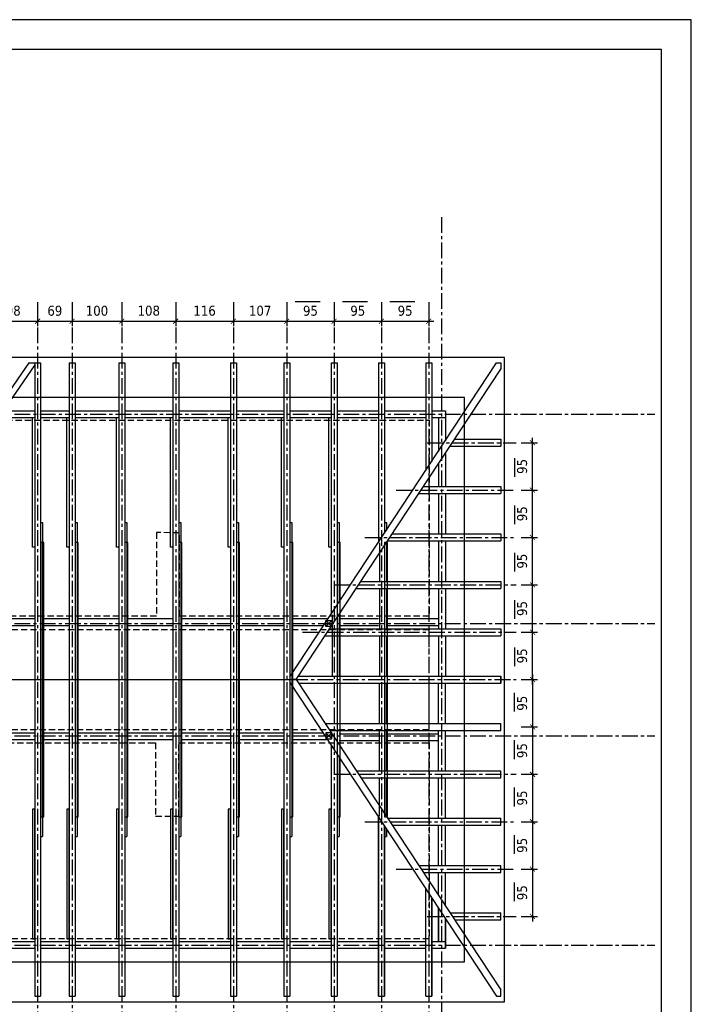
# Model space of a CAD drawing. Header units: millimetres. Extents: x 215282 to 249074, y 9058 to 27069.
# Tile 16 of 51: x 234134 to 235482, y 11713 to 13687. Entities that reach past the tile are written whole.
import ezdxf

# ---------------------------------------------------------------- set-up
doc = ezdxf.new("R2010")
doc.units = ezdxf.units.MM
doc.linetypes.add('CENTER', pattern=[50.8, 31.75, -6.35, 6.35, -6.35])
doc.linetypes.add('DASHED', pattern=[0.75, 0.5, -0.25])
for name, color, linetype in [('01-HM_podstawowa', 8, 'Continuous'), ('02-HM_osie', 8, 'CENTER'), ('04-HM_kontur', 4, 'Continuous')]:
    doc.layers.add(name, color=color, linetype=linetype)
doc.styles.add('HM_standard', font='tahoma.ttf')
doc.dimstyles.new('S100', dxfattribs={"dimscale": 10, "dimtxt": 2, "dimasz": 1, "dimexe": 1, "dimexo": 1, "dimgap": 1, "dimtad": 0, "dimdec": 1, "dimrnd": 0.5, "dimdsep": 46, "dimtxsty": 'HM_standard', "dimblk1": 'ARCHTICK', "dimblk2": 'ARCHTICK', "dimsah": 1, "dimcen": -3, "dimdle": 1, "dimclrt": 256, "dimadec": 0, "dimazin": 0, "dimtfac": 0.8, "dimtdec": 1, "dimtix": 1, "dimtmove": 2, "dimatfit": 3, "dimldrblk": 'ARCHTICK', "dimfxl": 1, "dimtvp": 1, "dimtolj": 1, "dimarcsym": 0})

# ---------------------------------------------------------------- blocks, each defined once
blk = doc.blocks.new('_ARCHTICK')
at = {"color": 0, "linetype": 'ByBlock', "const_width": 0.15}
blk.add_lwpolyline([(-0.5, -0.5), (0.5, 0.5)], dxfattribs=at)
blk = doc.blocks.new('*D259')
at = {"layer": '01-HM_podstawowa', "color": 0, "lineweight": -2, "ltscale": 3, "transparency": 16777216}
for p, q in [((225302, 20196.2), (225302, 20158.1)), ((225400, 20196.2), (225400, 20158.1)), ((225292, 20168.1), (225410, 20168.1))]:
    blk.add_line(p, q, dxfattribs=at)
at = {"layer": 'Defpoints', "color": 0, "transparency": 16777216}
for p in [(225302, 20206.2), (225400, 20206.2), (225400, 20168.1)]:
    blk.add_point(p, dxfattribs=at)
at = {"layer": '01-HM_podstawowa', "color": 0, "lineweight": -2, "ltscale": 3, "transparency": 16777216, "xscale": 10, "yscale": 10, "zscale": 10, "rotation": 180}
blk.add_blockref('_ARCHTICK', (225302, 20168.1), dxfattribs=at)
at = {"layer": '01-HM_podstawowa', "color": 0, "lineweight": -2, "ltscale": 3, "transparency": 16777216, "xscale": 10, "yscale": 10, "zscale": 10}
blk.add_blockref('_ARCHTICK', (225400, 20168.1), dxfattribs=at)
at = {"layer": '01-HM_podstawowa', "ltscale": 3, "transparency": 16777216, "insert": (225351, 20189), "char_height": 20, "attachment_point": 5, "style": 'HM_standard'}
blk.add_mtext('\\A1;98', dxfattribs=at)
blk = doc.blocks.new('*D260')
at = {"layer": '01-HM_podstawowa', "color": 0, "lineweight": -2, "ltscale": 3, "transparency": 16777216}
for p, q in [((225400, 20196.2), (225400, 20158.1)), ((225469, 20196.2), (225469, 20158.1)), ((225390, 20168.1), (225479, 20168.1))]:
    blk.add_line(p, q, dxfattribs=at)
at = {"layer": 'Defpoints', "color": 0, "transparency": 16777216}
for p in [(225400, 20206.2), (225469, 20206.2), (225469, 20168.1)]:
    blk.add_point(p, dxfattribs=at)
at = {"layer": '01-HM_podstawowa', "color": 0, "lineweight": -2, "ltscale": 3, "transparency": 16777216, "xscale": 10, "yscale": 10, "zscale": 10, "rotation": 180}
blk.add_blockref('_ARCHTICK', (225400, 20168.1), dxfattribs=at)
at = {"layer": '01-HM_podstawowa', "color": 0, "lineweight": -2, "ltscale": 3, "transparency": 16777216, "xscale": 10, "yscale": 10, "zscale": 10}
blk.add_blockref('_ARCHTICK', (225469, 20168.1), dxfattribs=at)
at = {"layer": '01-HM_podstawowa', "ltscale": 3, "transparency": 16777216, "insert": (225434.5, 20188.9), "char_height": 20, "attachment_point": 5, "style": 'HM_standard'}
blk.add_mtext('\\A1;69', dxfattribs=at)
blk = doc.blocks.new('*D261')
at = {"layer": '01-HM_podstawowa', "color": 0, "lineweight": -2, "ltscale": 3, "transparency": 16777216}
for p, q in [((225469, 20196.2), (225469, 20158.1)), ((225569, 20196.2), (225569, 20158.1)), ((225459, 20168.1), (225579, 20168.1))]:
    blk.add_line(p, q, dxfattribs=at)
at = {"layer": 'Defpoints', "color": 0, "transparency": 16777216}
for p in [(225469, 20206.2), (225569, 20206.2), (225569, 20168.1)]:
    blk.add_point(p, dxfattribs=at)
at = {"layer": '01-HM_podstawowa', "color": 0, "lineweight": -2, "ltscale": 3, "transparency": 16777216, "xscale": 10, "yscale": 10, "zscale": 10, "rotation": 180}
blk.add_blockref('_ARCHTICK', (225469, 20168.1), dxfattribs=at)
at = {"layer": '01-HM_podstawowa', "color": 0, "lineweight": -2, "ltscale": 3, "transparency": 16777216, "xscale": 10, "yscale": 10, "zscale": 10}
blk.add_blockref('_ARCHTICK', (225569, 20168.1), dxfattribs=at)
at = {"layer": '01-HM_podstawowa', "ltscale": 3, "transparency": 16777216, "insert": (225519, 20188.9), "char_height": 20, "attachment_point": 5, "style": 'HM_standard'}
blk.add_mtext('\\A1;100', dxfattribs=at)
blk = doc.blocks.new('*D262')
at = {"layer": '01-HM_podstawowa', "color": 0, "lineweight": -2, "ltscale": 3, "transparency": 16777216}
for p, q in [((225569, 20196.2), (225569, 20158.1)), ((225677, 20196.2), (225677, 20158.1)), ((225559, 20168.1), (225687, 20168.1))]:
    blk.add_line(p, q, dxfattribs=at)
at = {"layer": 'Defpoints', "color": 0, "transparency": 16777216}
for p in [(225569, 20206.2), (225677, 20206.2), (225677, 20168.1)]:
    blk.add_point(p, dxfattribs=at)
at = {"layer": '01-HM_podstawowa', "color": 0, "lineweight": -2, "ltscale": 3, "transparency": 16777216, "xscale": 10, "yscale": 10, "zscale": 10, "rotation": 180}
blk.add_blockref('_ARCHTICK', (225569, 20168.1), dxfattribs=at)
at = {"layer": '01-HM_podstawowa', "color": 0, "lineweight": -2, "ltscale": 3, "transparency": 16777216, "xscale": 10, "yscale": 10, "zscale": 10}
blk.add_blockref('_ARCHTICK', (225677, 20168.1), dxfattribs=at)
at = {"layer": '01-HM_podstawowa', "ltscale": 3, "transparency": 16777216, "insert": (225623, 20189), "char_height": 20, "attachment_point": 5, "style": 'HM_standard'}
blk.add_mtext('\\A1;108', dxfattribs=at)
blk = doc.blocks.new('*D263')
at = {"layer": '01-HM_podstawowa', "color": 0, "lineweight": -2, "ltscale": 3, "transparency": 16777216}
for p, q in [((225677, 20196.2), (225677, 20158.1)), ((225793, 20196.2), (225793, 20158.1)), ((225667, 20168.1), (225803, 20168.1))]:
    blk.add_line(p, q, dxfattribs=at)
at = {"layer": 'Defpoints', "color": 0, "transparency": 16777216}
for p in [(225677, 20206.2), (225793, 20206.2), (225793, 20168.1)]:
    blk.add_point(p, dxfattribs=at)
at = {"layer": '01-HM_podstawowa', "color": 0, "lineweight": -2, "ltscale": 3, "transparency": 16777216, "xscale": 10, "yscale": 10, "zscale": 10, "rotation": 180}
blk.add_blockref('_ARCHTICK', (225677, 20168.1), dxfattribs=at)
at = {"layer": '01-HM_podstawowa', "color": 0, "lineweight": -2, "ltscale": 3, "transparency": 16777216, "xscale": 10, "yscale": 10, "zscale": 10}
blk.add_blockref('_ARCHTICK', (225793, 20168.1), dxfattribs=at)
at = {"layer": '01-HM_podstawowa', "ltscale": 3, "transparency": 16777216, "insert": (225735, 20188.9), "char_height": 20, "attachment_point": 5, "style": 'HM_standard'}
blk.add_mtext('\\A1;116', dxfattribs=at)
blk = doc.blocks.new('*D264')
at = {"layer": '01-HM_podstawowa', "color": 0, "lineweight": -2, "ltscale": 3, "transparency": 16777216}
for p, q in [((225793, 20196.2), (225793, 20158.1)), ((225900, 20196.2), (225900, 20158.1)), ((225783, 20168.1), (225910, 20168.1))]:
    blk.add_line(p, q, dxfattribs=at)
at = {"layer": 'Defpoints', "color": 0, "transparency": 16777216}
for p in [(225793, 20206.2), (225900, 20206.2), (225900, 20168.1)]:
    blk.add_point(p, dxfattribs=at)
at = {"layer": '01-HM_podstawowa', "color": 0, "lineweight": -2, "ltscale": 3, "transparency": 16777216, "xscale": 10, "yscale": 10, "zscale": 10, "rotation": 180}
blk.add_blockref('_ARCHTICK', (225793, 20168.1), dxfattribs=at)
at = {"layer": '01-HM_podstawowa', "color": 0, "lineweight": -2, "ltscale": 3, "transparency": 16777216, "xscale": 10, "yscale": 10, "zscale": 10}
blk.add_blockref('_ARCHTICK', (225900, 20168.1), dxfattribs=at)
at = {"layer": '01-HM_podstawowa', "ltscale": 3, "transparency": 16777216, "insert": (225846.5, 20188.9), "char_height": 20, "attachment_point": 5, "style": 'HM_standard'}
blk.add_mtext('\\A1;107', dxfattribs=at)
blk = doc.blocks.new('*D265')
at = {"layer": '01-HM_podstawowa', "color": 0, "lineweight": -2, "ltscale": 3, "transparency": 16777216}
for p, q in [((226393.1, 19819.3), (226393.1, 19934.3)), ((226370.6, 19924.3), (226403.1, 19924.3)), ((226370.6, 19829.3), (226403.1, 19829.3))]:
    blk.add_line(p, q, dxfattribs=at)
at = {"layer": 'Defpoints', "color": 0, "transparency": 16777216}
for p in [(226360.6, 19924.3), (226393.1, 19924.3), (226360.6, 19829.3)]:
    blk.add_point(p, dxfattribs=at)
at = {"layer": '01-HM_podstawowa', "color": 0, "lineweight": -2, "ltscale": 3, "transparency": 16777216, "xscale": 10, "yscale": 10, "zscale": 10}
for p, rotation in [((226393.1, 19924.3), 90), ((226393.1, 19829.3), 270)]:
    blk.add_blockref('_ARCHTICK', p, dxfattribs=dict(at, rotation=rotation))
at = {"layer": '01-HM_podstawowa', "ltscale": 3, "transparency": 16777216, "insert": (226372.3, 19876.8), "char_height": 20, "attachment_point": 5, "rotation": 90, "style": 'HM_standard'}
blk.add_mtext('\\A1;95', dxfattribs=at)
blk = doc.blocks.new('*D266')
at = {"layer": '01-HM_podstawowa', "color": 0, "lineweight": -2, "ltscale": 3, "transparency": 16777216}
for p, q in [((226393.1, 19459.3), (226393.1, 19344.3)), ((226370.6, 19449.3), (226403.1, 19449.3)), ((226370.6, 19354.3), (226403.1, 19354.3))]:
    blk.add_line(p, q, dxfattribs=at)
at = {"layer": 'Defpoints', "color": 0, "transparency": 16777216}
for p in [(226360.6, 19449.3), (226360.6, 19354.3), (226393.1, 19354.3)]:
    blk.add_point(p, dxfattribs=at)
at = {"layer": '01-HM_podstawowa', "color": 0, "lineweight": -2, "ltscale": 3, "transparency": 16777216, "xscale": 10, "yscale": 10, "zscale": 10}
for p, rotation in [((226393.1, 19449.3), 90), ((226393.1, 19354.3), 270)]:
    blk.add_blockref('_ARCHTICK', p, dxfattribs=dict(at, rotation=rotation))
at = {"layer": '01-HM_podstawowa', "ltscale": 3, "transparency": 16777216, "insert": (226372.3, 19401.8), "char_height": 20, "attachment_point": 5, "rotation": 90, "style": 'HM_standard'}
blk.add_mtext('\\A1;95', dxfattribs=at)
blk = doc.blocks.new('*D267')
at = {"layer": '01-HM_podstawowa', "color": 0, "lineweight": -2, "ltscale": 3, "transparency": 16777216}
for p, q in [((226370.6, 19354.3), (226403.1, 19354.3)), ((226393.1, 19364.3), (226393.1, 19249.3)), ((226370.6, 19259.3), (226403.1, 19259.3))]:
    blk.add_line(p, q, dxfattribs=at)
at = {"layer": 'Defpoints', "color": 0, "transparency": 16777216}
for p in [(226360.6, 19354.3), (226360.6, 19259.3), (226393.1, 19259.3)]:
    blk.add_point(p, dxfattribs=at)
at = {"layer": '01-HM_podstawowa', "color": 0, "lineweight": -2, "ltscale": 3, "transparency": 16777216, "xscale": 10, "yscale": 10, "zscale": 10}
for p, rotation in [((226393.1, 19354.3), 90), ((226393.1, 19259.3), 270)]:
    blk.add_blockref('_ARCHTICK', p, dxfattribs=dict(at, rotation=rotation))
at = {"layer": '01-HM_podstawowa', "ltscale": 3, "transparency": 16777216, "insert": (226372.3, 19306.8), "char_height": 20, "attachment_point": 5, "rotation": 90, "style": 'HM_standard'}
blk.add_mtext('\\A1;95', dxfattribs=at)
blk = doc.blocks.new('*D268')
at = {"layer": '01-HM_podstawowa', "color": 0, "lineweight": -2, "ltscale": 3, "transparency": 16777216}
for p, q in [((226370.6, 19259.3), (226403.1, 19259.3)), ((226393.1, 19269.3), (226393.1, 19154.3)), ((226370.6, 19164.3), (226403.1, 19164.3))]:
    blk.add_line(p, q, dxfattribs=at)
at = {"layer": 'Defpoints', "color": 0, "transparency": 16777216}
for p in [(226360.6, 19259.3), (226360.6, 19164.3), (226393.1, 19164.3)]:
    blk.add_point(p, dxfattribs=at)
at = {"layer": '01-HM_podstawowa', "color": 0, "lineweight": -2, "ltscale": 3, "transparency": 16777216, "xscale": 10, "yscale": 10, "zscale": 10}
for p, rotation in [((226393.1, 19259.3), 90), ((226393.1, 19164.3), 270)]:
    blk.add_blockref('_ARCHTICK', p, dxfattribs=dict(at, rotation=rotation))
at = {"layer": '01-HM_podstawowa', "ltscale": 3, "transparency": 16777216, "insert": (226372.3, 19211.8), "char_height": 20, "attachment_point": 5, "rotation": 90, "style": 'HM_standard'}
blk.add_mtext('\\A1;95', dxfattribs=at)
blk = doc.blocks.new('*D269')
at = {"layer": '01-HM_podstawowa', "color": 0, "lineweight": -2, "ltscale": 3, "transparency": 16777216}
for p, q in [((226370.6, 19164.3), (226403.1, 19164.3)), ((226393.1, 19174.3), (226393.1, 19059.3)), ((226370.6, 19069.3), (226403.1, 19069.3))]:
    blk.add_line(p, q, dxfattribs=at)
at = {"layer": 'Defpoints', "color": 0, "transparency": 16777216}
for p in [(226360.6, 19164.3), (226360.6, 19069.3), (226393.1, 19069.3)]:
    blk.add_point(p, dxfattribs=at)
at = {"layer": '01-HM_podstawowa', "color": 0, "lineweight": -2, "ltscale": 3, "transparency": 16777216, "xscale": 10, "yscale": 10, "zscale": 10}
for p, rotation in [((226393.1, 19164.3), 90), ((226393.1, 19069.3), 270)]:
    blk.add_blockref('_ARCHTICK', p, dxfattribs=dict(at, rotation=rotation))
at = {"layer": '01-HM_podstawowa', "ltscale": 3, "transparency": 16777216, "insert": (226372.3, 19116.8), "char_height": 20, "attachment_point": 5, "rotation": 90, "style": 'HM_standard'}
blk.add_mtext('\\A1;95', dxfattribs=at)
blk = doc.blocks.new('*D270')
at = {"layer": '01-HM_podstawowa', "color": 0, "lineweight": -2, "ltscale": 3, "transparency": 16777216}
for p, q in [((226393.1, 19534.3), (226393.1, 19649.3)), ((226370.6, 19639.3), (226403.1, 19639.3)), ((226370.6, 19544.3), (226403.1, 19544.3))]:
    blk.add_line(p, q, dxfattribs=at)
at = {"layer": 'Defpoints', "color": 0, "transparency": 16777216}
for p in [(226360.6, 19639.3), (226393.1, 19639.3), (226360.6, 19544.3)]:
    blk.add_point(p, dxfattribs=at)
at = {"layer": '01-HM_podstawowa', "color": 0, "lineweight": -2, "ltscale": 3, "transparency": 16777216, "xscale": 10, "yscale": 10, "zscale": 10}
for p, rotation in [((226393.1, 19639.3), 90), ((226393.1, 19544.3), 270)]:
    blk.add_blockref('_ARCHTICK', p, dxfattribs=dict(at, rotation=rotation))
at = {"layer": '01-HM_podstawowa', "ltscale": 3, "transparency": 16777216, "insert": (226372.3, 19591.8), "char_height": 20, "attachment_point": 5, "rotation": 90, "style": 'HM_standard'}
blk.add_mtext('\\A1;95', dxfattribs=at)
blk = doc.blocks.new('*D271')
at = {"layer": '01-HM_podstawowa', "color": 0, "lineweight": -2, "ltscale": 3, "transparency": 16777216}
for p, q in [((226370.6, 19734.3), (226403.1, 19734.3)), ((226393.1, 19629.3), (226393.1, 19744.3)), ((226370.6, 19639.3), (226403.1, 19639.3))]:
    blk.add_line(p, q, dxfattribs=at)
at = {"layer": 'Defpoints', "color": 0, "transparency": 16777216}
for p in [(226360.6, 19734.3), (226393.1, 19734.3), (226360.6, 19639.3)]:
    blk.add_point(p, dxfattribs=at)
at = {"layer": '01-HM_podstawowa', "color": 0, "lineweight": -2, "ltscale": 3, "transparency": 16777216, "xscale": 10, "yscale": 10, "zscale": 10}
for p, rotation in [((226393.1, 19734.3), 90), ((226393.1, 19639.3), 270)]:
    blk.add_blockref('_ARCHTICK', p, dxfattribs=dict(at, rotation=rotation))
at = {"layer": '01-HM_podstawowa', "ltscale": 3, "transparency": 16777216, "insert": (226372.3, 19686.8), "char_height": 20, "attachment_point": 5, "rotation": 90, "style": 'HM_standard'}
blk.add_mtext('\\A1;95', dxfattribs=at)
blk = doc.blocks.new('*D272')
at = {"layer": '01-HM_podstawowa', "color": 0, "lineweight": -2, "ltscale": 3, "transparency": 16777216}
for p, q in [((226370.6, 19829.3), (226403.1, 19829.3)), ((226393.1, 19724.3), (226393.1, 19839.3)), ((226370.6, 19734.3), (226403.1, 19734.3))]:
    blk.add_line(p, q, dxfattribs=at)
at = {"layer": 'Defpoints', "color": 0, "transparency": 16777216}
for p in [(226360.6, 19829.3), (226393.1, 19829.3), (226360.6, 19734.3)]:
    blk.add_point(p, dxfattribs=at)
at = {"layer": '01-HM_podstawowa', "color": 0, "lineweight": -2, "ltscale": 3, "transparency": 16777216, "xscale": 10, "yscale": 10, "zscale": 10}
for p, rotation in [((226393.1, 19829.3), 90), ((226393.1, 19734.3), 270)]:
    blk.add_blockref('_ARCHTICK', p, dxfattribs=dict(at, rotation=rotation))
at = {"layer": '01-HM_podstawowa', "ltscale": 3, "transparency": 16777216, "insert": (226372.3, 19781.8), "char_height": 20, "attachment_point": 5, "rotation": 90, "style": 'HM_standard'}
blk.add_mtext('\\A1;95', dxfattribs=at)
blk = doc.blocks.new('*D273')
at = {"layer": '01-HM_podstawowa', "color": 0, "lineweight": -2, "ltscale": 3, "transparency": 16777216}
for p, q in [((225995, 20186.2), (225995, 20158.1)), ((226089.9, 20186.2), (226089.9, 20158.1)), ((225985, 20168.1), (226099.9, 20168.1))]:
    blk.add_line(p, q, dxfattribs=at)
at = {"layer": 'Defpoints', "color": 0, "transparency": 16777216}
for p in [(225995, 20196.2), (226089.9, 20196.2), (226089.9, 20168.1)]:
    blk.add_point(p, dxfattribs=at)
at = {"layer": '01-HM_podstawowa', "color": 0, "lineweight": -2, "ltscale": 3, "transparency": 16777216, "xscale": 10, "yscale": 10, "zscale": 10, "rotation": 180}
blk.add_blockref('_ARCHTICK', (225995, 20168.1), dxfattribs=at)
at = {"layer": '01-HM_podstawowa', "color": 0, "lineweight": -2, "ltscale": 3, "transparency": 16777216, "xscale": 10, "yscale": 10, "zscale": 10}
blk.add_blockref('_ARCHTICK', (226089.9, 20168.1), dxfattribs=at)
at = {"layer": '01-HM_podstawowa', "ltscale": 3, "transparency": 16777216, "insert": (226042.5, 20188.9), "char_height": 20, "attachment_point": 5, "style": 'HM_standard'}
blk.add_mtext('\\A1;95', dxfattribs=at)
blk = doc.blocks.new('*D274')
at = {"layer": '01-HM_podstawowa', "color": 0, "lineweight": -2, "ltscale": 3, "transparency": 16777216}
for p, q in [((226090, 20186.2), (226090, 20158.1)), ((226184.9, 20186.2), (226184.9, 20158.1)), ((226080, 20168.1), (226194.9, 20168.1))]:
    blk.add_line(p, q, dxfattribs=at)
at = {"layer": 'Defpoints', "color": 0, "transparency": 16777216}
for p in [(226090, 20196.2), (226184.9, 20196.2), (226184.9, 20168.1)]:
    blk.add_point(p, dxfattribs=at)
at = {"layer": '01-HM_podstawowa', "color": 0, "lineweight": -2, "ltscale": 3, "transparency": 16777216, "xscale": 10, "yscale": 10, "zscale": 10, "rotation": 180}
blk.add_blockref('_ARCHTICK', (226090, 20168.1), dxfattribs=at)
at = {"layer": '01-HM_podstawowa', "color": 0, "lineweight": -2, "ltscale": 3, "transparency": 16777216, "xscale": 10, "yscale": 10, "zscale": 10}
blk.add_blockref('_ARCHTICK', (226184.9, 20168.1), dxfattribs=at)
at = {"layer": '01-HM_podstawowa', "ltscale": 3, "transparency": 16777216, "insert": (226137.5, 20188.9), "char_height": 20, "attachment_point": 5, "style": 'HM_standard'}
blk.add_mtext('\\A1;95', dxfattribs=at)
blk = doc.blocks.new('*D275')
at = {"layer": '01-HM_podstawowa', "color": 0, "lineweight": -2, "ltscale": 3, "transparency": 16777216}
for p, q in [((226393.1, 19439.3), (226393.1, 19554.3)), ((226370.6, 19544.3), (226403.1, 19544.3)), ((226370.6, 19449.3), (226403.1, 19449.3))]:
    blk.add_line(p, q, dxfattribs=at)
at = {"layer": 'Defpoints', "color": 0, "transparency": 16777216}
for p in [(226360.6, 19544.3), (226393.1, 19544.3), (226360.6, 19449.3)]:
    blk.add_point(p, dxfattribs=at)
at = {"layer": '01-HM_podstawowa', "color": 0, "lineweight": -2, "ltscale": 3, "transparency": 16777216, "xscale": 10, "yscale": 10, "zscale": 10}
for p, rotation in [((226393.1, 19544.3), 90), ((226393.1, 19449.3), 270)]:
    blk.add_blockref('_ARCHTICK', p, dxfattribs=dict(at, rotation=rotation))
at = {"layer": '01-HM_podstawowa', "ltscale": 3, "transparency": 16777216, "insert": (226372.3, 19496.8), "char_height": 20, "attachment_point": 5, "rotation": 90, "style": 'HM_standard'}
blk.add_mtext('\\A1;95', dxfattribs=at)
blk = doc.blocks.new('*D276')
at = {"layer": '01-HM_podstawowa', "color": 0, "lineweight": -2, "ltscale": 3, "transparency": 16777216}
for p, q in [((226393.1, 19079.3), (226393.1, 18964.3)), ((226370.6, 19069.3), (226403.1, 19069.3)), ((226370.6, 18974.3), (226403.1, 18974.3))]:
    blk.add_line(p, q, dxfattribs=at)
at = {"layer": 'Defpoints', "color": 0, "transparency": 16777216}
for p in [(226360.6, 19069.3), (226360.6, 18974.3), (226393.1, 18974.3)]:
    blk.add_point(p, dxfattribs=at)
at = {"layer": '01-HM_podstawowa', "color": 0, "lineweight": -2, "ltscale": 3, "transparency": 16777216, "xscale": 10, "yscale": 10, "zscale": 10}
for p, rotation in [((226393.1, 19069.3), 90), ((226393.1, 18974.3), 270)]:
    blk.add_blockref('_ARCHTICK', p, dxfattribs=dict(at, rotation=rotation))
at = {"layer": '01-HM_podstawowa', "ltscale": 3, "transparency": 16777216, "insert": (226372.3, 19021.8), "char_height": 20, "attachment_point": 5, "rotation": 90, "style": 'HM_standard'}
blk.add_mtext('\\A1;95', dxfattribs=at)
blk = doc.blocks.new('*D277')
at = {"layer": '01-HM_podstawowa', "color": 0, "lineweight": -2, "ltscale": 3, "transparency": 16777216}
for p, q in [((225900, 20186.2), (225900, 20158.1)), ((225994.9, 20186.2), (225994.9, 20158.1)), ((225890, 20168.1), (226004.9, 20168.1))]:
    blk.add_line(p, q, dxfattribs=at)
at = {"layer": 'Defpoints', "color": 0, "transparency": 16777216}
for p in [(225900, 20196.2), (225994.9, 20196.2), (225994.9, 20168.1)]:
    blk.add_point(p, dxfattribs=at)
at = {"layer": '01-HM_podstawowa', "color": 0, "lineweight": -2, "ltscale": 3, "transparency": 16777216, "xscale": 10, "yscale": 10, "zscale": 10, "rotation": 180}
blk.add_blockref('_ARCHTICK', (225900, 20168.1), dxfattribs=at)
at = {"layer": '01-HM_podstawowa', "color": 0, "lineweight": -2, "ltscale": 3, "transparency": 16777216, "xscale": 10, "yscale": 10, "zscale": 10}
blk.add_blockref('_ARCHTICK', (225994.9, 20168.1), dxfattribs=at)
at = {"layer": '01-HM_podstawowa', "ltscale": 3, "transparency": 16777216, "insert": (225947.5, 20188.9), "char_height": 20, "attachment_point": 5, "style": 'HM_standard'}
blk.add_mtext('\\A1;95', dxfattribs=at)
blk = doc.blocks.new('rokwie')
at = {"layer": '01-HM_podstawowa', "color": 1, "ltscale": 3}
for p, q in [((225916.87, 20207.43), (225966.74, 20207.43)), ((226011.87, 20207.43), (226061.74, 20207.43)), ((226106.87, 20207.43), (226156.74, 20207.43)), ((226357.18, 19893.61), (226357.18, 19856.05)), ((226357.18, 19798.61), (226357.18, 19761.05)), ((226357.18, 19703.61), (226357.18, 19666.05)), ((226357.18, 19608.61), (226357.18, 19571.05)), ((226357.18, 19513.61), (226357.18, 19476.05)), ((226357.18, 19384.96), (226357.18, 19422.53)), ((226357.18, 19289.96), (226357.18, 19327.53)), ((226357.18, 19194.96), (226357.18, 19232.53)), ((226357.18, 19099.96), (226357.18, 19137.53)), ((226357.18, 19004.96), (226357.18, 19042.53))]:
    blk.add_line(p, q, dxfattribs=at)
at = {"layer": '01-HM_podstawowa', "color": 3}
for p, q in [((225382.02, 20084.29), (225155.76, 19755.84)), ((225382.02, 20084.29), (225406.04, 20084.29)), ((225394.04, 20084.29), (225394.04, 18814.29)), ((225406.04, 20084.29), (225406.04, 18814.29)), ((225463.04, 20084.29), (225475.04, 20084.29)), ((225463.04, 20084.29), (225463.04, 18814.29)), ((225475.04, 20084.29), (225475.04, 18814.29)), ((225563.04, 20084.29), (225563.04, 18814.29)), ((225563.04, 20084.29), (225575.04, 20084.29)), ((225575.04, 20084.29), (225575.04, 18814.29)), ((225671.04, 20084.29), (225671.04, 18814.29)), ((225671.04, 20084.29), (225683.04, 20084.29)), ((225671.04, 20084.29), (225671.04, 18814.29)), ((225671.04, 20084.29), (225683.04, 20084.29)), ((225683.04, 20084.29), (225683.04, 18814.29)), ((225683.04, 20084.29), (225683.04, 18814.29)), ((225787.04, 20084.29), (225787.04, 18814.29)), ((225787.04, 20084.29), (225799.04, 20084.29)), ((225799.04, 20084.29), (225799.04, 18814.29)), ((225894.04, 20084.29), (225894.04, 18814.29)), ((225894.04, 20084.29), (225906.04, 20084.29)), ((225906.04, 20084.29), (225906.04, 18814.29)), ((225906.04, 19454.93), (226321.06, 20084.29)), ((225988.95, 20084.29), (225988.95, 19580.65)), ((225988.95, 20084.29), (226000.95, 20084.29)), ((226000.95, 20084.29), (226000.95, 19598.85)), ((226083.95, 20084.29), (226083.95, 19724.71)), ((226083.95, 20084.29), (226095.95, 20084.29)), ((226095.95, 20084.29), (226095.95, 19742.91)), ((226178.95, 20084.29), (226178.95, 19868.77)), ((226178.95, 20084.29), (226190.95, 20084.29)), ((226190.95, 20084.29), (226190.95, 19886.97)), ((226321.06, 20084.29), (226329.45, 20084.29)), ((226329.45, 20084.29), (226329.45, 20071.57)), ((225394.04, 20080.59), (225165.64, 19749.03)), ((225919.09, 19449.29), (226329.45, 20071.57)), ((225330.33, 19988.11), (225394.04, 19988.11)), ((225406.04, 19988.11), (225463.04, 19988.11)), ((225475.04, 19988.11), (225563.04, 19988.11)), ((225575.04, 19988.11), (225671.04, 19988.11)), ((225683.04, 19988.11), (225787.04, 19988.11)), ((225799.04, 19988.11), (225894.04, 19988.11)), ((225906.04, 19988.11), (225988.95, 19988.11)), ((226000.95, 19988.11), (226083.95, 19988.11)), ((226095.95, 19988.11), (226178.95, 19988.11)), ((226190.95, 19988.11), (226218.19, 19988.11)), ((226218.19, 19988.11), (226218.19, 19928.28)), ((225321.03, 19974.61), (225394.04, 19974.61)), ((225406.04, 19974.61), (225463.04, 19974.61)), ((225475.04, 19974.61), (225563.04, 19974.61)), ((225575.04, 19974.61), (225671.04, 19974.61)), ((225683.04, 19974.61), (225787.04, 19974.61)), ((225799.04, 19974.61), (225894.04, 19974.61)), ((225906.04, 19974.61), (225988.95, 19974.61)), ((226000.95, 19974.61), (226083.95, 19974.61)), ((226095.95, 19974.61), (226178.95, 19974.61)), ((226190.95, 19974.61), (226218.19, 19974.61)), ((226204.19, 19974.61), (226204.19, 19907.05)), ((226236.94, 19931.29), (226329.45, 19931.29)), ((226329.45, 19931.29), (226329.45, 19917.29)), ((226227.71, 19917.29), (226329.45, 19917.29)), ((226218.19, 19902.85), (226218.19, 19836.29)), ((226204.19, 19881.62), (226204.19, 19836.29)), ((226174.29, 19836.29), (226329.45, 19836.29)), ((226329.45, 19836.29), (226329.45, 19822.29)), ((226165.06, 19822.29), (226329.45, 19822.29)), ((226204.19, 19822.29), (226204.19, 19741.29)), ((226218.19, 19822.29), (226218.19, 19741.29)), ((225406.04, 19764.29), (225410.04, 19764.29)), ((225410.04, 19764.29), (225410.04, 19134.29)), ((225475.04, 19764.29), (225479.04, 19764.29)), ((225479.04, 19764.29), (225479.04, 19134.29)), ((225575.04, 19764.29), (225579.04, 19764.29)), ((225579.04, 19764.29), (225579.04, 19134.29)), ((225683.04, 19764.29), (225687.04, 19764.29)), ((225683.04, 19764.29), (225687.04, 19764.29)), ((225687.04, 19764.29), (225687.04, 19134.29)), ((225687.04, 19764.29), (225687.04, 19134.29)), ((225799.04, 19764.29), (225803.04, 19764.29)), ((225803.04, 19764.29), (225803.04, 19134.29)), ((225906.04, 19764.29), (225910.04, 19764.29)), ((225910.04, 19764.29), (225910.04, 19134.29)), ((226000.95, 19764.29), (226004.95, 19764.29)), ((226004.95, 19764.29), (226004.95, 19604.91)), ((226095.95, 19764.29), (226099.95, 19764.29)), ((226099.95, 19764.29), (226099.95, 19748.98)), ((226111.65, 19741.29), (226329.45, 19741.29)), ((226329.45, 19741.29), (226329.45, 19727.29)), ((226085.95, 19723.54), (226085.95, 19646.29)), ((226099.95, 19723.54), (226099.95, 19646.29)), ((226102.41, 19727.29), (226329.45, 19727.29)), ((226204.19, 19727.29), (226204.19, 19646.29)), ((226218.19, 19727.29), (226218.19, 19646.29)), ((226039.77, 19632.29), (226329.45, 19632.29)), ((226049, 19646.29), (226329.45, 19646.29)), ((226085.95, 19632.29), (226085.95, 19551.29)), ((226099.95, 19632.29), (226099.95, 19551.29)), ((226204.19, 19632.29), (226204.19, 19551.29)), ((226218.19, 19632.29), (226218.19, 19551.29)), ((226329.45, 19646.29), (226329.45, 19632.29)), ((225312.04, 19571.55), (225394.04, 19571.55)), ((225410.04, 19571.55), (225463.04, 19571.55)), ((225479.04, 19571.55), (225563.04, 19571.55)), ((225579.04, 19571.55), (225671.04, 19571.55)), ((225687.04, 19571.55), (225787.04, 19571.55)), ((225803.04, 19571.55), (225894.04, 19571.55)), ((225910.04, 19571.55), (225982.95, 19571.55)), ((225990.95, 19579.48), (225990.95, 19456.29)), ((226004.95, 19579.48), (226004.95, 19456.29)), ((226004.95, 19571.55), (226083.95, 19571.55)), ((226099.95, 19571.55), (226204.19, 19571.55)), ((225312.04, 19558.03), (225394.04, 19558.03)), ((225410.04, 19558.03), (225463.04, 19558.03)), ((225479.04, 19558.03), (225563.04, 19558.03)), ((225579.04, 19558.03), (225671.04, 19558.03)), ((225687.04, 19558.03), (225787.04, 19558.03)), ((225803.04, 19558.03), (225894.04, 19558.03)), ((225910.04, 19558.03), (225974.03, 19558.03)), ((225986.35, 19551.29), (226329.45, 19551.29)), ((226004.95, 19558.03), (226083.95, 19558.03)), ((226099.95, 19558.03), (226204.19, 19558.03)), ((226329.45, 19551.29), (226329.45, 19537.29)), ((225977.12, 19537.29), (226329.45, 19537.29)), ((226085.95, 19537.29), (226085.95, 19456.29)), ((226099.95, 19537.29), (226099.95, 19456.29)), ((226204.19, 19537.29), (226204.19, 19456.29)), ((226218.19, 19537.29), (226218.19, 19456.29)), ((225923.7, 19456.29), (226329.45, 19456.29)), ((226329.45, 19442.29), (226329.45, 19456.29)), ((226329.45, 19456.29), (226329.45, 19442.29)), ((225394.04, 19449.29), (225406.04, 19449.29)), ((225463.04, 19449.29), (225475.04, 19449.29)), ((225563.04, 19449.29), (225575.04, 19449.29)), ((225671.04, 19449.29), (225683.04, 19449.29)), ((225671.04, 19449.29), (225683.04, 19449.29)), ((225787.04, 19449.29), (225799.04, 19449.29)), ((225894.04, 19449.29), (225906.04, 19449.29)), ((225906.04, 19443.65), (226321.06, 18814.29)), ((225919.09, 19449.29), (225910.04, 19449.29)), ((225919.09, 19449.29), (226329.45, 18827)), ((225923.7, 19442.29), (226329.45, 19442.29)), ((226085.95, 19361.29), (226085.95, 19442.29)), ((226099.95, 19361.29), (226099.95, 19442.29)), ((226204.19, 19361.29), (226204.19, 19442.29)), ((226218.19, 19361.29), (226218.19, 19442.29)), ((225977.12, 19361.29), (226329.45, 19361.29)), ((226329.45, 19347.29), (226329.45, 19361.29)), ((225312.04, 19342.79), (225394.04, 19342.79)), ((225410.04, 19342.79), (225463.04, 19342.79)), ((225479.04, 19342.79), (225563.04, 19342.79)), ((225579.04, 19342.79), (225671.04, 19342.79)), ((225687.04, 19342.79), (225787.04, 19342.79)), ((225803.04, 19342.79), (225894.04, 19342.79)), ((225910.04, 19342.79), (225972.55, 19342.79)), ((225986.35, 19347.29), (226329.45, 19347.29)), ((226004.95, 19340.54), (226083.95, 19340.54)), ((226085.95, 19266.29), (226085.95, 19347.29)), ((226099.95, 19266.29), (226099.95, 19347.29)), ((226099.95, 19340.54), (226204.19, 19340.54)), ((226204.19, 19266.29), (226204.19, 19347.29)), ((226218.19, 19266.29), (226218.19, 19347.29)), ((225312.04, 19329.29), (225394.04, 19329.29)), ((225410.04, 19329.29), (225463.04, 19329.29)), ((225479.04, 19329.29), (225563.04, 19329.29)), ((225579.04, 19329.29), (225671.04, 19329.29)), ((225687.04, 19329.29), (225787.04, 19329.29)), ((225803.04, 19329.29), (225894.04, 19329.29)), ((225910.04, 19329.29), (225981.45, 19329.29)), ((225988.95, 19317.92), (225988.95, 18814.29)), ((226004.95, 19327.02), (226083.95, 19327.02)), ((226099.95, 19327.02), (226204.19, 19327.02)), ((226000.95, 19299.73), (226000.95, 18814.29)), ((226004.95, 19293.66), (226004.95, 19134.29)), ((226039.77, 19266.29), (226329.45, 19266.29)), ((226329.45, 19252.29), (226329.45, 19266.29)), ((226049, 19252.29), (226329.45, 19252.29)), ((226085.95, 19175.03), (226085.95, 19252.29)), ((226099.95, 19175.03), (226099.95, 19252.29)), ((226204.19, 19171.29), (226204.19, 19252.29)), ((226218.19, 19171.29), (226218.19, 19252.29)), ((226083.95, 19173.86), (226083.95, 18814.29)), ((226083.95, 18814.29), (226083.95, 19173.86)), ((226095.95, 19155.66), (226095.95, 18814.29)), ((226095.95, 18814.29), (226095.95, 19155.66)), ((226102.41, 19171.29), (226329.45, 19171.29)), ((226111.65, 19157.29), (226329.45, 19157.29)), ((226204.19, 19076.29), (226204.19, 19157.29)), ((226218.19, 19076.29), (226218.19, 19157.29)), ((226329.45, 19157.29), (226329.45, 19171.29)), ((226099.95, 19149.6), (226099.95, 19134.29)), ((226099.95, 19134.29), (226099.95, 19149.6)), ((225406.04, 19134.29), (225410.04, 19134.29)), ((225475.04, 19134.29), (225479.04, 19134.29)), ((225575.04, 19134.29), (225579.04, 19134.29)), ((225683.04, 19134.29), (225687.04, 19134.29)), ((225683.04, 19134.29), (225687.04, 19134.29)), ((225799.04, 19134.29), (225803.04, 19134.29)), ((225906.04, 19134.29), (225910.04, 19134.29)), ((226000.95, 19134.29), (226004.95, 19134.29)), ((226000.95, 19134.29), (226004.95, 19134.29)), ((226095.95, 19134.29), (226099.95, 19134.29)), ((226095.95, 19134.29), (226099.95, 19134.29)), ((226165.06, 19076.29), (226329.45, 19076.29)), ((226329.45, 19062.29), (226329.45, 19076.29)), ((226174.29, 19062.29), (226329.45, 19062.29)), ((226204.19, 19016.96), (226204.19, 19062.29)), ((226218.19, 18995.73), (226218.19, 19062.29)), ((226178.95, 18814.29), (226178.95, 19029.8)), ((226190.95, 19011.6), (226190.95, 18814.29)), ((226190.95, 18814.29), (226190.95, 19011.6)), ((226204.19, 18991.53), (226204.19, 18923.97)), ((226204.19, 18923.97), (226204.19, 18991.53)), ((226227.71, 18981.29), (226329.45, 18981.29)), ((226329.45, 18967.29), (226329.45, 18981.29)), ((226218.19, 18970.3), (226218.19, 18910.47)), ((226218.19, 18910.47), (226218.19, 18970.3)), ((226236.94, 18967.29), (226329.45, 18967.29)), ((225308.04, 18923.97), (225394.04, 18923.97)), ((225406.04, 18923.97), (225463.04, 18923.97)), ((225475.04, 18923.97), (225563.04, 18923.97)), ((225575.04, 18923.97), (225671.04, 18923.97)), ((225683.04, 18923.97), (225787.04, 18923.97)), ((225799.04, 18923.97), (225894.04, 18923.97)), ((225906.04, 18923.97), (225988.95, 18923.97)), ((226000.95, 18923.97), (226083.95, 18923.97)), ((226095.95, 18923.97), (226178.95, 18923.97)), ((226190.95, 18923.97), (226218.19, 18923.97)), ((225308.04, 18910.47), (225394.04, 18910.47)), ((225406.04, 18910.47), (225463.04, 18910.47)), ((225475.04, 18910.47), (225563.04, 18910.47)), ((225575.04, 18910.47), (225671.04, 18910.47)), ((225683.04, 18910.47), (225787.04, 18910.47)), ((225799.04, 18910.47), (225894.04, 18910.47)), ((225906.04, 18910.47), (225988.95, 18910.47)), ((226000.95, 18910.47), (226083.95, 18910.47)), ((226095.95, 18910.47), (226178.95, 18910.47)), ((226190.95, 18910.47), (226218.19, 18910.47)), ((226329.45, 18814.29), (226329.45, 18827)), ((225394.04, 18814.29), (225406.04, 18814.29)), ((225463.04, 18814.29), (225475.04, 18814.29)), ((225563.04, 18814.29), (225575.04, 18814.29)), ((225671.04, 18814.29), (225683.04, 18814.29)), ((225671.04, 18814.29), (225683.04, 18814.29)), ((225787.04, 18814.29), (225799.04, 18814.29)), ((225894.04, 18814.29), (225906.04, 18814.29)), ((225988.95, 18814.29), (226000.95, 18814.29)), ((225988.95, 18814.29), (226000.95, 18814.29)), ((226083.95, 18814.29), (226095.95, 18814.29)), ((226083.95, 18814.29), (226095.95, 18814.29)), ((226178.95, 18814.29), (226190.95, 18814.29)), ((226178.95, 18814.29), (226190.95, 18814.29)), ((226321.06, 18814.29), (226329.45, 18814.29))]:
    blk.add_line(p, q, dxfattribs=at)
at = {"layer": '02-HM_osie'}
for p, q in [((225400.04, 20206.24), (225400.04, 18680.48)), ((225469.04, 20206.24), (225469.04, 18680.48)), ((225569.04, 20206.24), (225569.04, 18680.48)), ((225677.04, 20206.24), (225677.04, 18680.48)), ((225793.04, 20206.24), (225793.04, 18680.48)), ((225900.04, 20206.24), (225900.04, 18680.48)), ((225994.95, 20206.24), (225994.95, 18680.48)), ((226089.95, 20206.24), (226089.95, 18680.48)), ((226184.95, 20206.24), (226184.95, 18680.48)), ((226182.06, 19924.29), (226360.63, 19924.29)), ((226119.41, 19829.29), (226360.63, 19829.29)), ((226056.76, 19734.29), (226360.63, 19734.29)), ((225994.12, 19639.29), (226360.63, 19639.29)), ((225931.47, 19544.29), (226360.63, 19544.29)), ((225910.7, 19449.29), (226360.63, 19449.29)), ((225994.12, 19259.29), (226360.63, 19259.29)), ((226056.76, 19164.29), (226360.63, 19164.29)), ((226119.41, 19069.29), (226360.63, 19069.29)), ((226182.06, 18974.29), (226360.63, 18974.29))]:
    blk.add_line(p, q, dxfattribs=at)
at = {"layer": '01-HM_podstawowa', "color": 1, "ltscale": 3}
for base, p1, p2, picture, middle in [((225400.04, 20168.07), (225302.04, 20206.24), (225400.04, 20206.24), '*D259', (225351.04, 20188.98)), ((225469.04, 20168.07), (225400.04, 20206.24), (225469.04, 20206.24), '*D260', (225434.54, 20188.89)), ((225569.04, 20168.07), (225469.04, 20206.24), (225569.04, 20206.24), '*D261', (225519.04, 20188.89)), ((225677.04, 20168.07), (225569.04, 20206.24), (225677.04, 20206.24), '*D262', (225623.04, 20188.98)), ((225793.04, 20168.07), (225677.04, 20206.24), (225793.04, 20206.24), '*D263', (225735.04, 20188.86)), ((225900.04, 20168.07), (225793.04, 20206.24), (225900.04, 20206.24), '*D264', (225846.54, 20188.89)), ((225994.95, 20168.07), (225900.04, 20196.24), (225994.95, 20196.24), '*D277', (225947.49, 20188.89)), ((226089.95, 20168.07), (225995.04, 20196.24), (226089.95, 20196.24), '*D273', (226042.49, 20188.89)), ((226184.95, 20168.07), (226090.04, 20196.24), (226184.95, 20196.24), '*D274', (226137.49, 20188.89))]:
    dim = blk.add_linear_dim(base=base, p1=p1, p2=p2, dimstyle='S100', dxfattribs=at)
    dim.commit()
    dim.dimension.update_dxf_attribs({"geometry": picture, "text_midpoint": middle})
for base, p1, p2, angle, picture, middle in [((226393.08, 19924.29), (226360.63, 19829.29), (226360.63, 19924.29), 90, '*D265', (226372.26, 19876.79)), ((226393.08, 19829.29), (226360.63, 19734.29), (226360.63, 19829.29), 90, '*D272', (226372.26, 19781.79)), ((226393.08, 19734.29), (226360.63, 19639.29), (226360.63, 19734.29), 90, '*D271', (226372.26, 19686.79)), ((226393.08, 19639.29), (226360.63, 19544.29), (226360.63, 19639.29), 90, '*D270', (226372.26, 19591.79)), ((226393.08, 19544.29), (226360.63, 19449.29), (226360.63, 19544.29), 90, '*D275', (226372.26, 19496.79)), ((226393.08, 19354.29), (226360.63, 19449.29), (226360.63, 19354.29), 270, '*D266', (226372.26, 19401.79)), ((226393.08, 19259.29), (226360.63, 19354.29), (226360.63, 19259.29), 270, '*D267', (226372.26, 19306.79)), ((226393.08, 19164.29), (226360.63, 19259.29), (226360.63, 19164.29), 270, '*D268', (226372.26, 19211.79)), ((226393.08, 19069.29), (226360.63, 19164.29), (226360.63, 19069.29), 270, '*D269', (226372.26, 19116.79)), ((226393.08, 18974.29), (226360.63, 19069.29), (226360.63, 18974.29), 270, '*D276', (226372.26, 19021.79))]:
    dim = blk.add_linear_dim(base=base, p1=p1, p2=p2, angle=angle, dimstyle='S100', dxfattribs=at)
    dim.commit()
    dim.dimension.update_dxf_attribs({"geometry": picture, "text_midpoint": middle})

msp = doc.modelspace()

# ---------------------------------------------------------------- linework, layer by layer
at = {"layer": '01-HM_podstawowa', "color": 1, "ltscale": 3}
for p, q in [((234748.86, 12482.28), (234760.86, 12470.28)), ((234748.86, 12470.28), (234760.86, 12482.28)), ((229935.63, 12363.78), (234681.22, 12363.78)), ((234748.86, 12245.28), (234760.86, 12257.28)), ((234748.86, 12257.28), (234760.86, 12245.28))]:
    msp.add_line(p, q, dxfattribs=at)
at = {"layer": '01-HM_podstawowa', "ltscale": 3}
for points in [[(229482.37, 10717.25), (235482.37, 10717.25), (235482.37, 13687.25), (229482.37, 13687.25)], [(229732.37, 10777.25), (235422.37, 10777.25), (235422.37, 13627.25), (229732.37, 13627.25)]]:
    msp.add_lwpolyline(points, close=True, dxfattribs=at)
at = {"layer": '01-HM_podstawowa', "color": 1, "ltscale": 3}
msp.add_lwpolyline([(231047.22, 13009.78), (230055.22, 13009.78), (230055.22, 11717.78), (235107.22, 11717.78), (235107.22, 13009.78), (234115.22, 13009.78)], dxfattribs=at)
for points in [[(230135.22, 11797.78), (235027.22, 11797.78), (235027.22, 12929.78), (230135.22, 12929.78)], [(234760.86, 12470.28), (234748.86, 12470.28), (234748.86, 12482.28), (234760.86, 12482.28)], [(234760.86, 12257.28), (234748.86, 12257.28), (234748.86, 12245.28), (234760.86, 12245.28)]]:
    msp.add_lwpolyline(points, close=True, dxfattribs=at)
at = {"layer": '01-HM_podstawowa', "color": 3, "linetype": 'DASHED', "ltscale": 25}
for points in [[(230217.97, 12463.89), (230217.97, 12263.89), (234955.97, 12263.89), (234955.97, 12463.89), (234044.97, 12463.89), (234044.97, 12912.89), (233773.97, 12912.89), (233773.97, 12463.89), (231398.97, 12463.89), (231398.97, 12912.89), (231125.97, 12912.89), (231125.97, 12463.89), (230217.97, 12463.89)], [(234069.97, 12883.89), (234955.97, 12883.89), (234955.97, 12490.89), (234454.97, 12490.89), (234454.97, 12658.08), (234408.97, 12658.89), (234408.97, 12490.89), (234069.97, 12490.89), (234069.97, 12883.89)], [(234955.97, 11843.89), (233153.97, 11843.89), (233153.97, 12145.39), (233113.97, 12145.39), (233113.97, 11843.89), (231806.97, 11843.89), (231806.97, 12167.39), (231760.97, 12167.39), (231760.97, 11843.89), (230217.97, 11843.89), (230217.97, 12236.89), (231068.97, 12236.89), (231104.66, 12236.89), (232470.97, 12236.89), (232470.97, 12160.89), (232516.97, 12160.89), (232516.97, 12236.89), (234396.97, 12236.89), (234406.97, 12236.89), (234406.97, 12089.89), (234453.97, 12089.89), (234453.97, 12236.89), (234955.97, 12236.89), (234955.97, 11843.89)]]:
    msp.add_lwpolyline(points, dxfattribs=at)
at = {"layer": '02-HM_osie', "color": 1}
for p, q in [((234981.22, 13291.42), (234981.22, 11451.41)), ((229856.64, 12896.28), (235408.83, 12896.28)), ((229856.64, 12476.28), (235408.83, 12476.28)), ((229856.64, 12251.28), (235408.83, 12251.28)), ((229856.64, 11831.28), (235408.83, 11831.28))]:
    msp.add_line(p, q, dxfattribs=at)
at = {"layer": '04-HM_kontur', "ltscale": 3}
for points in [[(234160.05, 12889.1), (234164.55, 12889.1), (234164.55, 12629.1), (234160.05, 12629.1)], [(234229.05, 12889.1), (234233.55, 12889.1), (234233.55, 12629.1), (234229.05, 12629.1)], [(234329.05, 12889.1), (234333.55, 12889.1), (234333.55, 12629.1), (234329.05, 12629.1)], [(234437.05, 12889.1), (234441.55, 12889.1), (234441.55, 12629.1), (234437.05, 12629.1)], [(234553.05, 12889.1), (234557.55, 12889.1), (234557.55, 12629.1), (234553.05, 12629.1)], [(234660.05, 12889.1), (234664.55, 12889.1), (234664.55, 12629.1), (234660.05, 12629.1)], [(234754.96, 12889.1), (234759.46, 12889.1), (234759.46, 12629.1), (234754.96, 12629.1)], [(234176.75, 12088.78), (234182.75, 12088.78), (234182.75, 12638.78), (234176.75, 12638.78)], [(234245.75, 12088.78), (234251.75, 12088.78), (234251.75, 12638.78), (234245.75, 12638.78)], [(234345.75, 12088.78), (234351.75, 12088.78), (234351.75, 12638.78), (234345.75, 12638.78)], [(234453.75, 12088.78), (234459.75, 12088.78), (234459.75, 12638.78), (234453.75, 12638.78)], [(234569.75, 12088.78), (234575.75, 12088.78), (234575.75, 12638.78), (234569.75, 12638.78)], [(234676.75, 12088.78), (234682.75, 12088.78), (234682.75, 12638.78), (234676.75, 12638.78)], [(234771.66, 12088.78), (234777.66, 12088.78), (234777.66, 12638.78), (234771.66, 12638.78)], [(234866.66, 12088.78), (234872.66, 12088.78), (234872.66, 12638.78), (234866.66, 12638.78)], [(234160.05, 11843.86), (234164.55, 11843.86), (234164.55, 12103.86), (234160.05, 12103.86)], [(234229.05, 11843.86), (234233.55, 11843.86), (234233.55, 12103.86), (234229.05, 12103.86)], [(234329.05, 11843.86), (234333.55, 11843.86), (234333.55, 12103.86), (234329.05, 12103.86)], [(234437.05, 11843.86), (234441.55, 11843.86), (234441.55, 12103.86), (234437.05, 12103.86)], [(234553.05, 11843.86), (234557.55, 11843.86), (234557.55, 12103.86), (234553.05, 12103.86)], [(234660.05, 11843.86), (234664.55, 11843.86), (234664.55, 12103.86), (234660.05, 12103.86)], [(234754.96, 11843.86), (234759.46, 11843.86), (234759.46, 12103.86), (234754.96, 12103.86)]]:
    msp.add_lwpolyline(points, close=True, dxfattribs=at)

# ---------------------------------------------------------------- block references
at = {"layer": '01-HM_podstawowa', "color": 1, "ltscale": 3}
msp.add_blockref('rokwie', (8770.51, -7085.51), dxfattribs=at)

doc.saveas('drawing.dxf')
